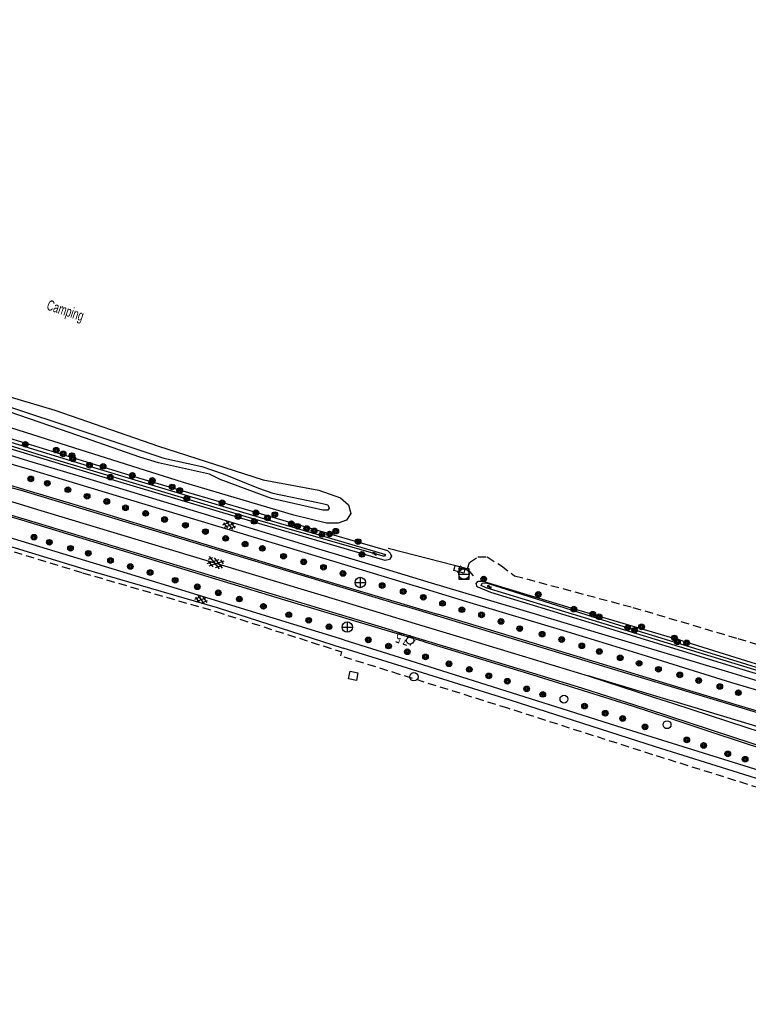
# Model space of a CAD drawing. Header units: metres. Extents: x 814 to 237605, y 2086 to 808797.
# Tile 3 of 57: x 121451 to 121626, y 399137 to 399374. Entities that reach past the tile are written whole.
import ezdxf

# ---------------------------------------------------------------- set-up
doc = ezdxf.new("R2010")
doc.units = ezdxf.units.M
doc.linetypes.add('Houtwal', pattern=[3, 2, -1])
doc.layers.get('0').update_dxf_attribs({"linetype": 'CONTINUOUS'})
for name, color, linetype in [('4401', 7, 'CONTINUOUS'), ('4411', 7, 'CONTINUOUS'), ('4504', 7, 'CONTINUOUS'), ('4601', 172, 'CONTINUOUS'), ('B-AF-HOUT-GD', 74, 'Houtwal'), ('B-AF-RAST-GD', 47, 'Raster'), ('B-AS-HECT-GD', 9, 'CONTINUOUS'), ('B-BB-BORD-GD', 8, 'CONTINUOUS'), ('B-BP-BOOM-GD', 74, 'CONTINUOUS'), ('B-KL-ELEC-GD', 8, 'CONTINUOUS'), ('B-KL-GAS-GD', 8, 'CONTINUOUS'), ('B-KL-WATER-GD', 8, 'CONTINUOUS'), ('B-MK-ASSTRP-GD', 121, 'CONTINUOUS'), ('B-MK-STRP-GD', 121, 'CONTINUOUS'), ('B-MK-VLAK-GD', 121, 'CONTINUOUS'), ('B-TE-OND-GD', 8, 'CONTINUOUS'), ('B-TR-SLOO-GD', 142, 'CONTINUOUS'), ('B-TR-TALB-GD', 72, 'CONTINUOUS'), ('B-TR-TALO-GD', 72, 'CONTINUOUS'), ('B-VH-FPAD-GD', 13, 'CONTINUOUS'), ('B-VH-HFDR-GD', 13, 'CONTINUOUS'), ('B-VR-MAIB-GD', 214, 'CONTINUOUS'), ('B-WT-KOLK-GD', 213, 'CONTINUOUS'), ('L-AR-BLOCKS-GD', 8, 'CONTINUOUS'), ('L-AR-SYMB-GD', 8, 'CONTINUOUS')]:
    doc.layers.add(name, color=color, linetype=linetype)
doc.linetypes.add('Raster', pattern='A,4,-1,[1,dgnlstyle.shx,S=0.004,R=0,X=0,Y=0],-1', length=6)

# ---------------------------------------------------------------- blocks, each defined once
blk = doc.blocks.new('2901')
for radius in [0.27, 0.18, 0.09]:
    blk.add_circle((0, 0), radius)
blk = doc.blocks.new('WATER', base_point=(119086.285987, 398817.713883))
at = {"layer": '4601'}
for points in [[(119085.785987, 398817.863883, 0), (119085.848487, 398817.926383, 0), (119085.973487, 398817.988883, 0), (119086.098487, 398817.988883, 0), (119086.223487, 398817.926383, 0), (119086.285987, 398817.863883, 0), (119086.348487, 398817.801383, 0), (119086.473487, 398817.738883, 0), (119086.598487, 398817.738883, 0), (119086.723487, 398817.801383, 0), (119086.785987, 398817.863883, 0)], [(119085.785987, 398817.563883, 0), (119085.848487, 398817.626383, 0), (119085.973487, 398817.688883, 0), (119086.098487, 398817.688883, 0), (119086.223487, 398817.626383, 0), (119086.285987, 398817.563883, 0), (119086.348487, 398817.501383, 0), (119086.473487, 398817.438883, 0), (119086.598487, 398817.438883, 0), (119086.723487, 398817.501383, 0), (119086.785987, 398817.563883, 0)]]:
    blk.add_polyline3d(points, dxfattribs=at)
blk = doc.blocks.new('GV4', base_point=(119086.285987, 398817.713883))
at = {"layer": '4401'}
for points in [[(119086.285987, 398817.745133, 0), (119086.379737, 398817.807633, 0)], [(119086.285987, 398817.651383, 0), (119086.535987, 398817.807633, 0)], [(119086.285987, 398817.807633, 0), (119086.598487, 398817.620133, 0)], [(119086.348487, 398817.620133, 0), (119086.660987, 398817.807633, 0)], [(119086.410987, 398817.807633, 0), (119086.660987, 398817.651383, 0)], [(119086.567237, 398817.807633, 0), (119086.660987, 398817.745133, 0)], [(119086.285987, 398817.713883, 0), (119086.442237, 398817.620133, 0)], [(119086.504737, 398817.620133, 0), (119086.660987, 398817.713883, 0)]]:
    blk.add_polyline3d(points, dxfattribs=at)
blk = doc.blocks.new('2202')
for p, q in [((-0.35, 0.001), (-0.5, 0)), ((0, 0.35), (0, 0.5)), ((0.35, -0.001), (0.5, 0)), ((0, -0.35), (0, -0.5))]:
    blk.add_line(p, q)
blk.add_circle((0, 0), 0.35)
blk = doc.blocks.new('GV6', base_point=(119086.285987, 398817.713883))
at = {"layer": '4411'}
for points in [[(119086.285987, 398817.682633, 0), (119086.442237, 398817.807633, 0)], [(119086.285987, 398817.745133, 0), (119086.442237, 398817.620133, 0)], [(119086.348487, 398817.620133, 0), (119086.598487, 398817.807633, 0)], [(119086.348487, 398817.807633, 0), (119086.598487, 398817.620133, 0)], [(119086.504737, 398817.807633, 0), (119086.660987, 398817.682633, 0)], [(119086.504737, 398817.620133, 0), (119086.660987, 398817.745133, 0)]]:
    blk.add_polyline3d(points, dxfattribs=at)
blk = doc.blocks.new('2501')
at = {"flags": 128}
for points in [[(0.001, 0.499), (0.001, -0.001), (0.001, -0.501)], [(-0.499, -0.001), (0.001, -0.001), (0.501, -0.001)]]:
    blk.add_lwpolyline(points, dxfattribs=at)
blk.add_circle((0.001, -0.001), 0.5)
blk = doc.blocks.new('3202')
blk.add_circle((0, 0), 0.4)
blk = doc.blocks.new('3402', base_point=(119086.285987, 398817.713883))
blk.add_polyline3d([(119085.785987, 398817.713883, 0), (119085.785987, 398817.963883, 0), (119086.285987, 398817.963883, 0), (119086.785987, 398817.963883, 0), (119086.785987, 398817.713883, 0), (119086.785987, 398817.463883, 0), (119086.285987, 398817.463883, 0), (119085.785987, 398817.463883, 0)], close=True)
blk.add_polyline3d([(119086.210987, 398817.338883, 0), (119086.360987, 398817.713883, 0), (119086.210987, 398817.713883, 0), (119086.360987, 398818.088883, 0)])
blk = doc.blocks.new('3302')
blk.add_line((-0.5, 0), (0.5, 0))
at = {"flags": 128}
blk.add_lwpolyline([(-0.5, -0.5), (0.5, -0.5), (0.5, 0.5), (-0.5, 0.5)], close=True, dxfattribs=at)
blk.add_circle((0, 0), 0.5)
blk = doc.blocks.new('2401')
blk.add_circle((0.001, -0.001), 0.375)

msp = doc.modelspace()

# ---------------------------------------------------------------- linework, layer by layer
at = {"layer": 'B-AF-HOUT-GD'}
for points in [[(121281.910997, 399296.139133), (121333.948932, 399281.314588), (121351.78119, 399275.930982), (121371.536891, 399269.966682), (121403.445679, 399260.184271), (121433.101766, 399251.268864), (121433.28419, 399251.214022), (121435.612024, 399250.514214), (121447.245711, 399246.976045), (121466.581394, 399241.095459), (121498.658489, 399231.744885), (121528.893554, 399222.042005)], [(121559.050616, 399242.044193), (121559.535276, 399243.536916), (121561.564815, 399244.944704), (121563.78695, 399244.881746), (121567.18218, 399242.787015), (121570.370283, 399240.369675), (121598.766309, 399232.76971), (121624.013346, 399225.270328), (121649.958875, 399217.776161)], [(121560.473939, 399240.382714), (121559.050616, 399242.044193)], [(121687.512037, 399172.703502), (121662.521723, 399179.658363), (121640.561714, 399185.769883), (121637.833161, 399186.624159), (121623.519781, 399191.105494), (121603.573366, 399197.348857), (121568.709672, 399208.522554), (121542.749351, 399216.65405), (121528.601305, 399221.085612), (121528.893554, 399222.042005)]]:
    msp.add_lwpolyline(points, dxfattribs=at)
at = {"layer": 'B-AF-RAST-GD'}
msp.add_lwpolyline([(121559.050616, 399242.044193), (121539.967072, 399246.927303)], dxfattribs=at)
at = {"layer": 'B-MK-ASSTRP-GD'}
for points in [[(121286.022972, 399307.656986), (121320.102673, 399297.323775), (121354.176786, 399287.025583), (121355.05297, 399286.760864), (121388.337698, 399276.704666), (121422.72399, 399266.339791), (121438.470332, 399261.574236), (121450.558042, 399257.915949), (121456.580173, 399256.09338), (121505.728301, 399241.238785)], [(121505.728301, 399241.238785), (121529.666271, 399234.005761), (121546.480622, 399228.917755), (121556.312155, 399225.942743)], [(121556.312155, 399225.942743), (121588.046041, 399216.299829)]]:
    msp.add_lwpolyline(points, dxfattribs=at)
at = {"layer": 'B-MK-STRP-GD'}
for points in [[(121287.987318, 399310.412583), (121313.689958, 399302.624118), (121339.587804, 399294.812185), (121355.988652, 399289.857851), (121366.103303, 399286.802438), (121394.200932, 399278.289405), (121422.979545, 399269.616184), (121439.979406, 399264.471018), (121449.693974, 399261.530814), (121451.488074, 399260.988962), (121474.311438, 399254.095879), (121502.811026, 399245.466244), (121528.280091, 399237.764207), (121543.706518, 399233.106849)], [(121541.049268, 399227.204499), (121511.317354, 399236.190271), (121482.403513, 399244.949547), (121453.384247, 399253.706586), (121449.628327, 399254.843985), (121436.962372, 399258.679592), (121424.181324, 399262.550053), (121392.774519, 399272.027937), (121365.214448, 399280.373332), (121354.131005, 399283.709278), (121336.270805, 399289.084923), (121304.294031, 399298.773286)], [(121811.839503, 399155.085486), (121784.455639, 399163.436469), (121759.332281, 399171.099019), (121742.475343, 399176.042107), (121730.06044, 399179.430631), (121715.174553, 399183.409986), (121711.104641, 399184.508238), (121693.635669, 399189.222184), (121670.160007, 399195.525002), (121647.921514, 399201.698181), (121627.657425, 399207.724583), (121609.683077, 399213.15818), (121595.209029, 399217.533645), (121566.992563, 399226.06456), (121547.409375, 399231.987011), (121543.706518, 399233.106849)], [(121541.049268, 399227.204499), (121545.550454, 399225.843829), (121560.850676, 399221.218702), (121586.404305, 399213.433218), (121605.917376, 399207.144183), (121607.532697, 399206.616486), (121627.36946, 399200.136167), (121650.675621, 399192.475107), (121676.194977, 399184.155789), (121701.304924, 399175.926995), (121708.002856, 399173.767059), (121709.550831, 399173.106112), (121725.332674, 399166.472581), (121741.634545, 399159.695905), (121742.757347, 399159.378138), (121753.655684, 399156.03916), (121781.927657, 399147.432622), (121815.051448, 399137.359065)]]:
    msp.add_lwpolyline(points, dxfattribs=at)
at = {"layer": 'B-MK-VLAK-GD'}
msp.add_lwpolyline([(121588.046041, 399216.299829), (121604.001459, 399211.105284), (121608.526203, 399209.63884), (121625.640925, 399204.092053), (121652.41794, 399195.289937), (121672.435787, 399188.76062), (121691.457864, 399182.558757), (121691.254091, 399183.451337), (121691.61133, 399184.471247), (121691.770416, 399184.925434), (121691.987973, 399185.174656), (121692.91557, 399186.045629), (121664.852586, 399193.619144), (121631.753754, 399203.170043), (121608.679703, 399210.105805), (121607.704398, 399210.398969)], close=True, dxfattribs=at)
at = {"layer": 'B-TR-SLOO-GD'}
for points in [[(121286.89767, 399322.457564), (121314.534482, 399314.137873), (121349.964973, 399303.582263), (121385.385405, 399293.304187), (121415.908571, 399283.451539), (121445.236307, 399274.562041), (121449.795302, 399273.180169), (121480.007034, 399263.879609), (121516.067472, 399253.343371), (121539.835458, 399246.430585)], [(121539.255541, 399244.061437), (121507.793602, 399253.287491), (121470.510151, 399264.398915), (121444.122534, 399272.424069), (121437.174019, 399274.537292), (121401.570674, 399285.465431), (121365.569469, 399296.188679), (121334.515449, 399305.621115), (121305.306938, 399314.653826), (121285.622876, 399320.280877)], [(121444.844244, 399273.809446), (121462.079074, 399268.539575), (121510.565963, 399253.964004), (121536.910098, 399246.235889), (121539.320361, 399245.513555), (121539.105039, 399245.06056), (121538.780194, 399245.038581), (121505.912703, 399254.49374), (121459.021729, 399268.551123), (121444.434987, 399273.023846)], [(121539.835458, 399246.430585), (121540.4942, 399245.773208), (121540.752363, 399245.084402), (121540.271428, 399244.296503), (121539.255541, 399244.061437)]]:
    msp.add_lwpolyline(points, dxfattribs=at)
for points in [[(121564.672452, 399236.383241), (121561.388981, 399237.724719), (121561.092075, 399238.502187), (121561.602068, 399239.065823), (121562.738281, 399239.09339), (121583.108168, 399232.919094), (121610.425722, 399224.776727), (121644.781094, 399214.075831), (121656.67032, 399210.656922), (121657.760321, 399209.944619), (121657.741956, 399209.368051), (121657.485505, 399208.780625), (121656.668613, 399208.478993), (121655.748351, 399208.567553), (121624.201473, 399218.036559), (121588.255402, 399229.133827)], [(121653.478157, 399210.587096), (121655.258846, 399210.024205), (121655.66751, 399209.387925), (121655.572888, 399209.336516), (121654.637468, 399209.531721), (121652.940598, 399210.109514), (121601.34719, 399225.900275), (121563.519102, 399237.449047), (121562.366497, 399237.986234), (121562.549036, 399238.607612), (121563.512024, 399238.642258), (121594.528046, 399228.776944), (121623.761144, 399219.872382)]]:
    msp.add_lwpolyline(points, close=True, dxfattribs=at)
at = {"layer": 'B-TR-TALB-GD'}
for points in [[(121332.971316, 399374.02713), (121328.315193, 399356.801319), (121325.06923, 399344.792542), (121319.399711, 399325.476539), (121319.222014, 399322.461662), (121320.889454, 399319.215816), (121322.923835, 399317.859066), (121329.823073, 399314.851266), (121338.111471, 399312.826571), (121347.265255, 399311.888543), (121351.991903, 399311.13976), (121354.998091, 399310.166912), (121371.694963, 399304.763553), (121396.088537, 399297.937331), (121413.233813, 399292.34418), (121431.559261, 399287.128028), (121448.796924, 399281.037551), (121465.463128, 399275.559139), (121486.079257, 399268.628982), (121495.251294, 399266.64601), (121500.388842, 399264.890653), (121508.807998, 399261.420173), (121512.247186, 399260.214296)], [(121512.247186, 399260.214296), (121523.081821, 399258.004081), (121524.535802, 399257.66359), (121525.468614, 399257.421446), (121525.850829, 399256.612313), (121525.517416, 399256.15969), (121524.280247, 399256.16267), (121511.962947, 399258.906347), (121499.638196, 399263.543961), (121497.064766, 399264.799383), (121484.812286, 399267.514002), (121480.369132, 399268.908379), (121463.604953, 399274.72691), (121444.016632, 399281.467822)]]:
    msp.add_lwpolyline(points, dxfattribs=at)
at = {"layer": 'B-TR-TALO-GD'}
for points in [[(121335.771244, 399371.687648), (121331.590699, 399355.809085), (121326.601814, 399336.860281), (121323.71993, 399325.390858), (121324.545827, 399322.216165), (121326.227795, 399320.425046), (121327.908274, 399318.564636), (121329.01543, 399317.223159), (121330.820706, 399315.940541), (121343.429323, 399315.805686), (121345.898446, 399315.781844), (121347.195592, 399315.429804), (121355.897744, 399312.662969), (121361.554351, 399310.864461), (121380.126413, 399304.394004), (121401.019704, 399298.753914), (121424.649593, 399290.889454), (121437.766712, 399286.757735), (121459.925484, 399280.134541), (121484.831657, 399271.506769), (121509.977367, 399263.389361), (121523.297515, 399260.957864)], [(121523.297515, 399260.957864), (121528.536391, 399259.110865), (121530.423623, 399257.391644), (121531.055432, 399255.342734), (121529.985529, 399253.767309), (121527.941089, 399253.009957), (121525.176924, 399252.977175), (121517.30017, 399254.91209), (121490.840923, 399262.819019), (121462.921735, 399271.609959), (121434.134182, 399280.73841)]]:
    msp.add_lwpolyline(points, dxfattribs=at)
at = {"layer": 'B-VH-FPAD-GD'}
for points in [[(121284.136858, 399319.081333), (121312.333208, 399310.492677), (121342.330735, 399301.574704), (121358.093114, 399296.823352), (121372.314852, 399292.536405), (121399.209585, 399284.455505), (121425.210621, 399276.603338), (121443.43429, 399271.102931), (121444.227856, 399270.863411), (121453.617985, 399268.026612), (121467.258718, 399263.905686), (121494.978231, 399255.453003), (121523.233813, 399246.845719), (121538.443428, 399242.244986)], [(121544.420656, 399238.501442), (121512.886819, 399248.013598), (121481.596988, 399257.531342), (121453.042653, 399266.1256), (121450.436052, 399266.910133), (121442.508329, 399269.325478), (121422.84767, 399275.315505), (121393.804561, 399284.098622), (121364.222776, 399293.05273), (121357.555529, 399295.044015), (121332.761955, 399302.44903), (121306.875285, 399310.322431), (121287.681471, 399316.018772)], [(121529.314976, 399224.962619), (121477.337118, 399240.944114), (121448.109275, 399249.824735), (121441.152256, 399251.938564), (121434.493704, 399253.940794), (121402.650636, 399263.516021), (121369.513806, 399273.47633), (121352.587541, 399278.600609), (121338.502254, 399282.864806), (121314.516228, 399290.071753), (121290.884849, 399297.312972)], [(121286.109026, 399296.557111), (121308.788221, 399289.845255), (121334.236052, 399282.272485), (121352.070208, 399276.888305), (121371.827956, 399270.923388), (121403.736185, 399261.141148), (121433.572088, 399252.171683), (121435.901459, 399251.471412), (121447.536683, 399247.932777), (121466.866818, 399242.053878), (121498.951253, 399232.701165), (121529.19912, 399222.994176)], [(121538.443428, 399242.244986), (121549.511923, 399238.935308), (121569.961991, 399232.820374), (121596.048709, 399224.943993), (121622.579109, 399216.995713), (121645.476739, 399209.967535), (121651.91279, 399207.992059), (121670.816865, 399202.342473), (121676.551488, 399200.62865), (121697.295767, 399194.285971), (121712.616402, 399189.743321), (121721.387219, 399187.142727), (121740.620495, 399181.850424), (121747.697827, 399179.902998), (121764.205041, 399175.321276), (121788.142559, 399168.677208), (121799.361271, 399165.650409)], [(121798.585293, 399163.683829), (121773.344216, 399170.809936), (121754.578811, 399175.878939), (121740.083974, 399179.900598), (121735.751939, 399181.102541), (121712.069347, 399187.848922), (121709.318769, 399188.63247), (121685.565573, 399195.789871), (121665.438947, 399201.969382), (121645.150643, 399207.979393), (121644.852082, 399208.06726), (121622.581345, 399214.621586), (121602.077347, 399221.077886), (121590.56487, 399224.561084), (121582.959529, 399226.862145), (121558.894154, 399234.082502), (121548.961152, 399237.115172), (121544.420656, 399238.501442)], [(121529.314976, 399224.962619), (121543.895214, 399220.37375), (121558.855038, 399215.665412), (121585.02282, 399207.396538), (121594.821226, 399204.300296), (121635.188472, 399191.683856), (121639.059296, 399190.444962), (121665.844258, 399181.872186), (121698.895406, 399171.242815), (121706.603205, 399168.920204), (121709.601518, 399168.016714), (121730.492946, 399161.099222), (121734.551678, 399159.795141), (121755.33728, 399153.11667), (121780.420032, 399144.961265), (121787.689936, 399142.479476), (121792.272788, 399140.524071)], [(121793.213797, 399137.861606), (121788.189125, 399140.112054), (121784.123716, 399141.709086), (121778.697085, 399143.728566), (121772.879672, 399145.550606), (121746.662569, 399153.818887), (121734.059612, 399158.006875), (121731.130343, 399158.980277), (121724.753765, 399160.99081), (121706.01919, 399166.897815), (121698.987421, 399169.114929), (121687.512037, 399172.703502), (121662.892515, 399180.657291), (121641.167935, 399187.675816), (121638.430732, 399188.532799), (121624.117282, 399193.014157), (121604.177293, 399199.255508), (121569.313791, 399210.429144), (121543.347166, 399218.562614), (121529.19912, 399222.994176)]]:
    msp.add_lwpolyline(points, dxfattribs=at)
at = {"layer": 'B-VH-HFDR-GD'}
for points in [[(121294.208553, 399308.95823), (121321.568575, 399300.737259), (121352.302592, 399291.440797), (121356.120108, 399290.292954), (121380.050417, 399283.097637), (121407.973331, 399274.631542), (121438.024502, 399265.482602), (121440.171125, 399264.839037), (121451.614937, 399261.40814), (121466.289398, 399257.008684), (121492.042702, 399249.200475), (121520.662617, 399240.468022), (121547.550703, 399232.454058), (121551.861178, 399231.169325)], [(121548.704367, 399224.46045), (121545.428903, 399225.442136), (121515.152913, 399234.516126), (121483.883199, 399244.055477), (121452.018183, 399253.69392), (121449.509262, 399254.450571), (121436.761991, 399258.294945), (121417.283204, 399264.169437), (121383.152466, 399274.50898), (121354.005095, 399283.292534), (121350.888845, 399284.231615), (121318.602126, 399293.951643), (121295.549657, 399300.892604)], [(121829.690347, 399150.212787), (121827.199295, 399150.972016), (121797.136155, 399160.134745), (121768.997174, 399168.700677), (121746.071738, 399175.419983), (121738.155496, 399177.646962), (121733.352479, 399179.007438), (121721.434903, 399182.248068), (121711.237227, 399184.967371), (121705.088329, 399186.60703), (121684.449476, 399192.196828), (121673.095536, 399195.23145), (121652.913403, 399200.875637), (121638.754692, 399204.871756), (121624.376934, 399209.096235), (121609.809262, 399213.542047), (121589.620721, 399219.703254), (121589.106992, 399219.858181), (121562.728595, 399227.813211), (121551.861178, 399231.169325)], [(121548.704367, 399224.46045), (121573.676851, 399216.898483), (121586.846724, 399212.778083), (121598.642256, 399209.087667), (121607.395524, 399206.199188), (121618.244734, 399202.619073), (121648.627457, 399192.596179), (121675.480094, 399183.881235), (121705.312219, 399174.022999), (121707.824927, 399173.150909)]]:
    msp.add_lwpolyline(points, dxfattribs=at)
at = {"layer": 'B-WT-KOLK-GD'}
msp.add_lwpolyline([(121530.495521, 399215.568927), (121530.883696, 399217.428964), (121532.743734, 399217.040417), (121532.355558, 399215.180752)], close=True, dxfattribs=at)

# ---------------------------------------------------------------- block references
at = {"layer": 'B-AS-HECT-GD', "xscale": 2.5, "yscale": 2.5, "zscale": 2.5}
msp.add_blockref('2202', (121545.240965, 399224.821058), dxfattribs=at)
at = {"layer": 'B-BB-BORD-GD', "xscale": 2.5, "yscale": 2.5, "zscale": 2.5}
for p in [(121582.203295, 399210.718226), (121606.989354, 399204.559784)]:
    msp.add_blockref('2401', p, dxfattribs=at)
at = {"layer": 'B-BP-BOOM-GD', "xscale": 2.5, "yscale": 2.5, "zscale": 2.5}
for p in [(121452.8411, 399271.956039), (121460.252937, 399270.554957), (121461.917024, 399269.667965), (121464.028891, 399269.239184), (121464.234155, 399268.460971), (121468.232136, 399266.938073), (121471.524175, 399266.653088), (121454.137382, 399263.655074), (121473.267984, 399264.068854), (121478.538152, 399264.479008), (121483.343031, 399263.282073), (121458.11367, 399262.59954), (121463.053135, 399261.05146), (121483.16906, 399262.902838), (121488.089051, 399261.721176), (121489.931952, 399260.840145), (121467.674833, 399259.477061), (121491.609078, 399258.961108), (121472.388815, 399258.233932), (121476.893064, 399256.702092), (121500.103858, 399257.934046), (121481.731098, 399255.362105), (121486.283031, 399253.893969), (121503.943887, 399254.61295), (121508.233186, 399255.517078), (121510.991019, 399254.276928), (121512.763139, 399255.070043), (121491.295036, 399252.495867), (121507.812973, 399253.43315), (121516.729828, 399252.878827), (121518.196848, 399252.257821), (121520.413023, 399251.729947), (121454.89597, 399249.639314), (121496.098053, 399250.969988), (121500.946891, 399249.347997), (121522.197064, 399251.162958), (121524.112981, 399250.316945), (121525.933903, 399250.404117), (121527.39906, 399251.086962), (121458.603379, 399248.407734), (121463.682439, 399246.971262), (121505.62511, 399247.993854), (121509.771485, 399246.954663), (121532.788065, 399248.572019), (121467.959818, 399245.772463), (121514.860105, 399245.046032), (121533.695173, 399245.507968), (121473.289963, 399244.036478), (121478.041943, 399242.594791), (121519.700002, 399243.700829), (121524.454963, 399242.410016), (121482.805845, 399241.153103), (121529.124987, 399240.928841), (121562.946152, 399239.589971), (121488.819953, 399239.277047), (121494.132217, 399237.719131), (121538.544011, 399238.010076), (121499.178495, 399236.274836), (121504.249361, 399234.767211), (121543.607053, 399236.582917), (121548.435219, 399235.200013), (121576.047998, 399235.879955), (121510.023933, 399233.015207), (121553.03688, 399233.727855), (121584.594932, 399232.358065), (121516.113293, 399231.00504), (121557.699826, 399232.213897), (121562.420141, 399230.968905), (121589.153942, 399231.127974), (121590.669018, 399230.502871), (121520.908486, 399229.670641), (121525.787127, 399228.119803), (121567.080852, 399229.384911), (121571.592924, 399227.656004), (121597.536963, 399227.888835), (121600.859922, 399228.071001), (121576.97485, 399226.329055), (121599.19807, 399227.260006), (121608.747851, 399225.411144), (121535.213974, 399224.948835), (121540.085908, 399223.46915), (121581.682127, 399225.028929), (121586.510849, 399223.525029), (121609.495145, 399224.486154), (121611.685988, 399224.239913), (121544.588667, 399222.100106), (121548.956197, 399220.872995), (121590.718937, 399222.166044), (121595.73504, 399220.658046), (121554.591816, 399219.210398), (121600.273934, 399219.319922), (121559.477907, 399217.858863), (121564.165067, 399216.299456), (121604.916018, 399217.883077), (121610.039037, 399216.536012), (121568.631318, 399215.014976), (121614.586126, 399215.178144), (121619.665932, 399213.749123), (121573.24509, 399213.183996), (121577.129078, 399211.8604), (121624.115047, 399212.263104), (121587.161657, 399209.029925), (121592.137527, 399207.331193), (121596.302402, 399206.062731), (121601.672035, 399204.041389), (121611.731436, 399200.915498), (121615.764436, 399199.580726), (121621.574026, 399197.545972), (121625.740391, 399196.284589)]:
    msp.add_blockref('2901', p, dxfattribs=at)
at = {"layer": 'B-KL-ELEC-GD', "xscale": 2.5, "yscale": 2.5, "zscale": 2.5, "rotation": 345.931401}
msp.add_blockref('3402', (121557.141777, 399241.924611), dxfattribs=at)
at = {"layer": 'B-KL-GAS-GD', "xscale": 2.5, "yscale": 2.5, "zscale": 2.5}
msp.add_blockref('3302', (121558.20572, 399240.771633), dxfattribs=at)
at = {"layer": 'B-KL-WATER-GD', "xscale": 2.5, "yscale": 2.5, "zscale": 2.5}
msp.add_blockref('3202', (121546.18, 399216.098), dxfattribs=at)
at = {"layer": 'B-VR-MAIB-GD', "xscale": 2.5, "yscale": 2.5, "zscale": 2.5}
for p in [(121533.273097, 399238.754016), (121530.153912, 399228.031141)]:
    msp.add_blockref('2501', p, dxfattribs=at)
at = {"layer": 'L-AR-BLOCKS-GD', "yscale": 0.8}
for p, rotation in [((121536.77338, 399245.669273), 342.868941), ((121564.297688, 399237.716895), 342.905771)]:
    msp.add_blockref('WATER', p, dxfattribs=dict(at, rotation=rotation))
at = {"layer": 'L-AR-SYMB-GD'}
for name, p, xscale, yscale, zscale, rotation in [('GV6', (121500.373941, 399252.884042), 8, 8, 8, 344.047272), ('GV4', (121496.69708, 399243.989912), 10, 11.5, 10, 343.203161), ('GV6', (121493.605834, 399235.003021), 8, 8, 8, 344.047272)]:
    msp.add_blockref(name, p, dxfattribs=dict(at, xscale=xscale, yscale=yscale, zscale=zscale, rotation=rotation))

# ---------------------------------------------------------------- texts
at = {"layer": '4504', "width": 0.68}
msp.add_text('7.5', height=2.5, rotation=161.96806, dxfattribs=at).set_placement((121545.311746, 399225.843278))
at = {"layer": 'B-TE-OND-GD', "width": 0.68}
msp.add_text('Camping', height=2.5, rotation=341.565056, dxfattribs=at).set_placement((121457.759973, 399304.396612))

doc.saveas('drawing.dxf')
